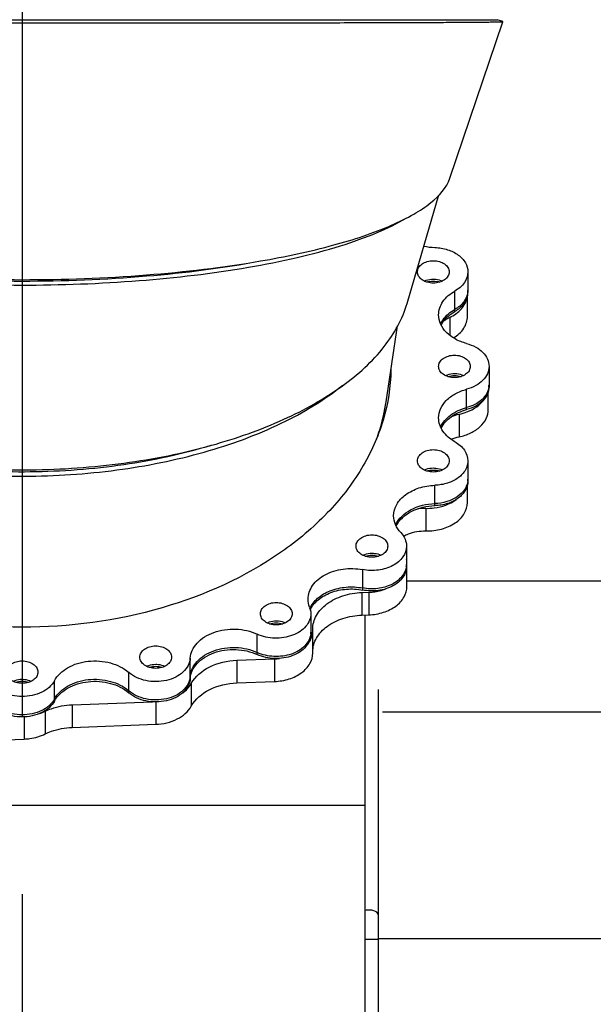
# Model space of a CAD drawing. Header units: millimetres. Extents: x 0 to 1189, y 0 to 841.
# Tile 152 of 158: x 999 to 1015, y 693 to 721. Entities that reach past the tile are written whole.
import ezdxf
from ezdxf.enums import TextEntityAlignment as Align

# ---------------------------------------------------------------- set-up
doc = ezdxf.new("R2010")
doc.units = ezdxf.units.MM
doc.header["$LTSCALE"] = 65.395
doc.linetypes.add('CENTER', pattern=[0.6, 0.375, -0.075, 0.075, -0.075])
doc.layers.get('0').update_dxf_attribs({"linetype": 'CONTINUOUS'})
for name, color, linetype in [('1007_720800_16_SIMPLE1_A_ABL441', 7, 'CONTINUOUS'), ('1907_060000_TLKGS_KGS_V_ABL517', 7, 'CONTINUOUS'), ('1907_725700_07_SIMPLE1_X_ABL599', 7, 'CONTINUOUS'), ('1997_030000_TLKGS_V_ABL456', 7, 'CONTINUOUS'), ('1997_700000_TLKGS_V_ABL727', 7, 'CONTINUOUS'), ('1997_727000_11_SIMPLE1_B_ABL728', 7, 'CONTINUOUS'), ('links_13_VBL404', 7, 'CONTINUOUS')]:
    doc.layers.add(name, color=color, linetype=linetype)
doc.styles.get("Standard").update_dxf_attribs({"font": 'txt', "width": 0.6})
doc.dimstyles.new('DIMSTYLE_3', dxfattribs={"dimtxt": 3.5, "dimasz": 3.5, "dimexe": 1.8, "dimexo": 0, "dimgap": 0.875, "dimtad": 1, "dimdec": 0, "dimlfac": 25, "dimdsep": 46, "dimtxsty": 'STANDARD', "dimblk": '_FILLED', "dimblk1": '_FILLED', "dimblk2": '_FILLED', "dimcen": 0.09, "dimadec": 0, "dimazin": 0, "dimtp": 1.2, "dimtm": 1.2, "dimtfac": 1, "dimtdec": 0, "dimtofl": 0, "dimtmove": 0, "dimatfit": 3, "dimldrblk": '_FILLED', "dimfxl": 1, "dimtolj": 1, "dimarcsym": 0})
doc.dimstyles.new('DIMSTYLE_4', dxfattribs={"dimtxt": 3.5, "dimasz": 3.5, "dimexe": 1.8, "dimexo": 0, "dimgap": 0.875, "dimtad": 1, "dimlfac": 25, "dimdsep": 46, "dimtxsty": 'STANDARD', "dimblk": '_FILLED', "dimblk1": '_FILLED', "dimblk2": '_FILLED', "dimcen": 0.09, "dimadec": 0, "dimazin": 0, "dimtp": 0.5, "dimtm": 0.5, "dimtfac": 1, "dimtofl": 0, "dimtmove": 0, "dimatfit": 3, "dimldrblk": '_FILLED', "dimfxl": 1, "dimtolj": 1, "dimarcsym": 0})

# ---------------------------------------------------------------- blocks, each defined once
blk = doc.blocks.new('_FILLED')
at = {"color": 0, "linetype": 'BYBLOCK'}
blk.add_solid([(0, 0), (-1, 0.1671), (-1, -0.1671)], dxfattribs=at)
blk = doc.blocks.new('*D3')
at = {"color": 2, "linetype": 'CONTINUOUS'}
for p, q in [((988.63, 701.552), (988.63, 752.807)), ((999.11, 723.695), (999.11, 752.807)), ((988.63, 751.007), (981.63, 751.007)), ((981.63, 751.007), (993.87, 751.007)), ((1006.11, 751.007), (993.87, 751.007)), ((999.11, 751.007), (1006.11, 751.007))]:
    blk.add_line(p, q, dxfattribs=at)
at = {"color": 2, "linetype": 'CONTINUOUS', "xscale": 3.5, "yscale": 3.5, "zscale": 3.5}
blk.add_blockref('_FILLED', (988.63, 751.007), dxfattribs=at)
at = {"color": 2, "linetype": 'CONTINUOUS', "xscale": 3.5, "yscale": 3.5, "zscale": 3.5, "rotation": 180}
blk.add_blockref('_FILLED', (999.11, 751.007), dxfattribs=at)
at = {"color": 2, "linetype": 'CONTINUOUS', "width": 0.690476}
blk.add_text('262', height=3.5, dxfattribs=at).set_placement((993.87, 751.882), align=Align.CENTER)
blk = doc.blocks.new('*D5')
at = {"color": 2, "linetype": 'CONTINUOUS'}
for p, q in [((988.63, 708.001), (988.63, 759.807)), ((1047.978, 736.784), (1047.978, 759.807)), ((988.63, 758.007), (1018.304, 758.007)), ((1047.978, 758.007), (1018.304, 758.007))]:
    blk.add_line(p, q, dxfattribs=at)
at = {"color": 2, "linetype": 'CONTINUOUS', "xscale": 3.5, "yscale": 3.5, "zscale": 3.5, "rotation": 180}
blk.add_blockref('_FILLED', (988.63, 758.007), dxfattribs=at)
at = {"color": 2, "linetype": 'CONTINUOUS', "xscale": 3.5, "yscale": 3.5, "zscale": 3.5}
blk.add_blockref('_FILLED', (1047.978, 758.007), dxfattribs=at)
at = {"color": 2, "linetype": 'CONTINUOUS', "width": 0.636905}
blk.add_text('1484', height=3.5, dxfattribs=at).set_placement((1018.304, 758.882), align=Align.CENTER)
blk = doc.blocks.new('1007_720800_16_SIMPLE1_T4_A_PBL442', base_point=(999.11, 716.915))
at = {"layer": '1007_720800_16_SIMPLE1_T4_A_PBL442', "color": 7, "linetype": 'CONTINUOUS'}
for p, q in [((985.92, 720.522), (1012.3, 720.522)), ((1010.985, 716.126), (1012.452, 720.47)), ((1012.451, 720.471), (1012.3, 720.522)), ((1012.452, 720.47), (1012.451, 720.471))]:
    blk.add_line(p, q, dxfattribs=at)
for points, knots in [([(985.768, 720.47), (985.769, 720.469), (985.777, 720.47), (985.789, 720.468), (985.811, 720.468), (985.856, 720.466), (985.935, 720.464), (986.053, 720.463), (986.203, 720.461), (986.386, 720.459), (986.601, 720.457), (986.948, 720.455), (987.455, 720.452), (988.145, 720.449), (988.94, 720.446), (989.829, 720.444), (990.803, 720.442), (992.242, 720.439), (994.173, 720.437), (996.599, 720.435), (999.111, 720.434), (1001.622, 720.435), (1004.049, 720.437), (1005.98, 720.439), (1007.418, 720.442), (1008.392, 720.444), (1009.281, 720.446), (1010.076, 720.449), (1010.766, 720.452), (1011.273, 720.455), (1011.62, 720.457), (1011.834, 720.459), (1012.017, 720.461), (1012.168, 720.463), (1012.273, 720.464), (1012.341, 720.466), (1012.38, 720.466), (1012.409, 720.468), (1012.432, 720.468), (1012.443, 720.47), (1012.451, 720.469), (1012.452, 720.47)], [0, 0, 0, 0, 0.000185, 0.000684, 0.001496, 0.002623, 0.005815, 0.010247, 0.015906, 0.022771, 0.03082, 0.040026, 0.061786, 0.087773, 0.117669, 0.151123, 0.187762, 0.227194, 0.312842, 0.404849, 0.50002, 0.595189, 0.687195, 0.772839, 0.81227, 0.848906, 0.882357, 0.91225, 0.938234, 0.95999, 0.969194, 0.977241, 0.984105, 0.989761, 0.994192, 0.995942, 0.997381, 0.998507, 0.999318, 0.999816, 1, 1, 1, 1]), ([(1005.726, 713.828), (1006.411, 713.946), (1007.645, 714.207), (1009.066, 714.665), (1009.956, 715.1), (1010.544, 715.483), (1010.894, 715.855), (1010.985, 716.126)], [0, 0, 0, 0, 0.35322, 0.640701, 0.757062, 0.854817, 1, 1, 1, 1]), ([(992.495, 713.828), (993.541, 713.647), (995.743, 713.391), (999.111, 713.267), (1002.478, 713.391), (1004.681, 713.648), (1005.726, 713.828)], [0, 0, 0, 0, 0.239617, 0.500006, 0.760393, 1, 1, 1, 1])]:
    blk.add_open_spline(points, degree=3, knots=knots, dxfattribs=at)
blk = doc.blocks.new('1007_720800_16_SIMPLE1_T1_A_PBL682', base_point=(999.11, 707.736))
at = {"layer": '1007_720800_16_SIMPLE1_T1_A_PBL682', "color": 7, "linetype": 'CONTINUOUS'}
for p, q in [((1011.483, 713.525), (1011.483, 713.016)), ((1012.07, 710.903), (1012.07, 710.394)), ((1011.483, 708.281), (1011.483, 707.772)), ((1009.778, 705.915), (1009.778, 705.406)), ((1007.124, 704.038), (1007.124, 703.529))]:
    blk.add_line(p, q, dxfattribs=at)
at = {"layer": '1007_720800_16_SIMPLE1_T1_A_PBL682', "color": 9, "linetype": 'CONTINUOUS'}
for p, q in [((1011.122, 712.486), (1011.122, 712.995)), ((1011.449, 709.759), (1011.449, 710.268)), ((1010.567, 707.094), (1010.567, 707.603)), ((1008.564, 704.752), (1008.564, 705.261)), ((1005.636, 702.962), (1005.636, 703.471)), ((1003.777, 702.292), (1003.777, 702.802)), ((1002.069, 701.9), (1002.069, 702.409)), ((1000.009, 701.669), (1000.009, 702.178))]:
    blk.add_line(p, q, dxfattribs=at)
at = {"layer": '1007_720800_16_SIMPLE1_T1_A_PBL682', "color": 7, "linetype": 'CONTINUOUS'}
for centre, radius, start, end in [((1010.62, 715.857), 1.654, 257.4281, 268.1768), ((1011.001, 713.016), 0.482, 353.3557, 359.9917), ((1004.217, 710.393), 5.133, 2.8488, 3.9563), ((1011.588, 710.394), 0.482, 353.3275, 359.9914), ((1011.001, 707.772), 0.482, 353.303, 359.9915), ((1009.296, 705.406), 0.482, 353.2853, 359.9914), ((1006.639, 703.529), 0.484, 353.3529, 353.7011), ((1006.642, 703.529), 0.482, 353.6989, 359.9928)]:
    blk.add_arc(centre, radius, start, end, dxfattribs=at)
for points, knots in [([(1010.567, 714.203), (1010.687, 714.199), (1010.917, 714.161), (1011.217, 714.017), (1011.428, 713.799), (1011.483, 713.612), (1011.483, 713.525)], [0, 0, 0, 0, 0.288175, 0.554751, 0.789693, 1, 1, 1, 1]), ([(1010.083, 713.525), (1010.083, 713.566), (1010.11, 713.655), (1010.212, 713.756), (1010.356, 713.821), (1010.466, 713.836), (1010.523, 713.836)], [0, 0, 0, 0, 0.209467, 0.444656, 0.71203, 1, 1, 1, 1]), ([(1010.523, 713.836), (1010.58, 713.836), (1010.69, 713.821), (1010.834, 713.756), (1010.936, 713.655), (1010.963, 713.566), (1010.963, 713.525)], [0, 0, 0, 0, 0.28797, 0.555344, 0.790533, 1, 1, 1, 1]), ([(1010.523, 713.214), (1010.466, 713.214), (1010.356, 713.229), (1010.212, 713.294), (1010.11, 713.395), (1010.083, 713.484), (1010.083, 713.525)], [0, 0, 0, 0, 0.28797, 0.555344, 0.790533, 1, 1, 1, 1]), ([(1010.271, 713.271), (1010.289, 713.28), (1010.37, 713.313), (1010.457, 713.327), (1010.523, 713.327)], [0, 0, 0, 0, 0.241014, 1, 1, 1, 1]), ([(1010.963, 713.525), (1010.963, 713.484), (1010.936, 713.395), (1010.834, 713.294), (1010.69, 713.229), (1010.58, 713.214), (1010.523, 713.214)], [0, 0, 0, 0, 0.209467, 0.444656, 0.71203, 1, 1, 1, 1]), ([(1010.523, 713.327), (1010.545, 713.327), (1010.632, 713.322), (1010.717, 713.299), (1010.775, 713.271)], [0, 0, 0, 0, 0.257997, 1, 1, 1, 1]), ([(1011.483, 713.525), (1011.483, 713.422), (1011.404, 713.198), (1011.226, 713.053), (1011.122, 712.995)], [0, 0, 0, 0, 0.465119, 1, 1, 1, 1]), ([(1010.672, 712.332), (1010.672, 712.461), (1010.77, 712.741), (1010.994, 712.922), (1011.122, 712.995)], [0, 0, 0, 0, 0.465119, 1, 1, 1, 1]), ([(1011.48, 712.96), (1011.469, 712.866), (1011.381, 712.67), (1011.217, 712.539), (1011.122, 712.486)], [0, 0, 0, 0, 0.466842, 1, 1, 1, 1]), ([(1010.728, 712.079), (1010.746, 712.119), (1010.841, 712.286), (1010.995, 712.414), (1011.122, 712.486)], [0, 0, 0, 0, 0.232944, 1, 1, 1, 1]), ([(1011.449, 711.538), (1011.339, 711.567), (1011.135, 711.646), (1010.881, 711.831), (1010.713, 712.065), (1010.672, 712.246), (1010.672, 712.332)], [0, 0, 0, 0, 0.285761, 0.547001, 0.782182, 1, 1, 1, 1]), ([(1011.449, 711.538), (1011.536, 711.515), (1011.7, 711.452), (1011.903, 711.304), (1012.038, 711.117), (1012.07, 710.972), (1012.07, 710.903)], [0, 0, 0, 0, 0.285761, 0.547001, 0.782182, 1, 1, 1, 1]), ([(1010.67, 710.903), (1010.67, 710.944), (1010.697, 711.033), (1010.8, 711.134), (1010.944, 711.199), (1011.054, 711.214), (1011.11, 711.214)], [0, 0, 0, 0, 0.209467, 0.444656, 0.71203, 1, 1, 1, 1]), ([(1011.11, 711.214), (1011.167, 711.214), (1011.277, 711.199), (1011.421, 711.134), (1011.523, 711.033), (1011.55, 710.944), (1011.55, 710.903)], [0, 0, 0, 0, 0.28797, 0.555344, 0.790533, 1, 1, 1, 1]), ([(1011.11, 710.592), (1011.054, 710.592), (1010.944, 710.607), (1010.8, 710.672), (1010.697, 710.773), (1010.67, 710.862), (1010.67, 710.903)], [0, 0, 0, 0, 0.28797, 0.555344, 0.790533, 1, 1, 1, 1]), ([(1011.55, 710.903), (1011.55, 710.862), (1011.523, 710.773), (1011.421, 710.672), (1011.277, 710.607), (1011.167, 710.592), (1011.11, 710.592)], [0, 0, 0, 0, 0.209467, 0.444656, 0.71203, 1, 1, 1, 1]), ([(1012.07, 710.903), (1012.07, 710.834), (1012.038, 710.689), (1011.903, 710.502), (1011.7, 710.354), (1011.536, 710.291), (1011.449, 710.268)], [0, 0, 0, 0, 0.217818, 0.452999, 0.714239, 1, 1, 1, 1]), ([(999.11, 703.662), (997.801, 703.662), (995.263, 704.001), (992.395, 705.285), (990.626, 706.767), (989.65, 708.012), (989.032, 709.376), (988.879, 710.341), (988.871, 710.813)], [0, 0, 0, 0, 0.286696, 0.553186, 0.675239, 0.789234, 0.896572, 1, 1, 1, 1]), ([(1009.349, 710.813), (1009.341, 710.341), (1009.188, 709.376), (1008.57, 708.012), (1007.595, 706.767), (1005.825, 705.285), (1002.958, 704.001), (1000.419, 703.662), (999.11, 703.662)], [0, 0, 0, 0, 0.103428, 0.210766, 0.324761, 0.446814, 0.713304, 1, 1, 1, 1]), ([(1010.858, 710.649), (1010.877, 710.658), (1010.957, 710.691), (1011.045, 710.705), (1011.11, 710.705)], [0, 0, 0, 0, 0.241014, 1, 1, 1, 1]), ([(1011.11, 710.705), (1011.133, 710.705), (1011.219, 710.7), (1011.305, 710.677), (1011.362, 710.649)], [0, 0, 0, 0, 0.257997, 1, 1, 1, 1]), ([(1012.067, 710.338), (1012.059, 710.273), (1012.015, 710.141), (1011.825, 709.906), (1011.605, 709.8), (1011.449, 709.759)], [0, 0, 0, 0, 0.219234, 0.457047, 1, 1, 1, 1]), ([(1010.672, 709.474), (1010.672, 709.56), (1010.713, 709.741), (1010.881, 709.975), (1011.135, 710.16), (1011.339, 710.239), (1011.449, 710.268)], [0, 0, 0, 0, 0.217818, 0.452999, 0.714239, 1, 1, 1, 1]), ([(1010.727, 709.22), (1010.785, 709.35), (1011.001, 709.59), (1011.289, 709.716), (1011.449, 709.759)], [0, 0, 0, 0, 0.462806, 1, 1, 1, 1]), ([(1011.122, 708.811), (1010.994, 708.884), (1010.77, 709.065), (1010.672, 709.345), (1010.672, 709.474)], [0, 0, 0, 0, 0.534881, 1, 1, 1, 1]), ([(1011.122, 708.811), (1011.226, 708.753), (1011.404, 708.608), (1011.483, 708.384), (1011.483, 708.281)], [0, 0, 0, 0, 0.534881, 1, 1, 1, 1]), ([(1010.083, 708.281), (1010.083, 708.322), (1010.11, 708.411), (1010.212, 708.512), (1010.356, 708.577), (1010.466, 708.592), (1010.523, 708.592)], [0, 0, 0, 0, 0.209467, 0.444656, 0.71203, 1, 1, 1, 1]), ([(1010.523, 708.592), (1010.58, 708.592), (1010.69, 708.577), (1010.834, 708.512), (1010.936, 708.411), (1010.963, 708.322), (1010.963, 708.281)], [0, 0, 0, 0, 0.28797, 0.555344, 0.790533, 1, 1, 1, 1]), ([(1010.523, 707.97), (1010.466, 707.97), (1010.356, 707.985), (1010.212, 708.05), (1010.11, 708.151), (1010.083, 708.24), (1010.083, 708.281)], [0, 0, 0, 0, 0.28797, 0.555344, 0.790533, 1, 1, 1, 1]), ([(1010.963, 708.281), (1010.963, 708.24), (1010.936, 708.151), (1010.834, 708.05), (1010.69, 707.985), (1010.58, 707.97), (1010.523, 707.97)], [0, 0, 0, 0, 0.209467, 0.444656, 0.71203, 1, 1, 1, 1]), ([(1011.483, 708.281), (1011.483, 708.194), (1011.428, 708.007), (1011.217, 707.789), (1010.917, 707.644), (1010.687, 707.607), (1010.567, 707.603)], [0, 0, 0, 0, 0.210307, 0.445249, 0.711825, 1, 1, 1, 1]), ([(1010.271, 708.027), (1010.289, 708.036), (1010.37, 708.069), (1010.457, 708.083), (1010.523, 708.083)], [0, 0, 0, 0, 0.241014, 1, 1, 1, 1]), ([(1010.523, 708.083), (1010.545, 708.083), (1010.632, 708.078), (1010.717, 708.055), (1010.775, 708.027)], [0, 0, 0, 0, 0.257997, 1, 1, 1, 1]), ([(1009.423, 706.755), (1009.423, 706.864), (1009.491, 707.098), (1009.755, 707.37), (1010.13, 707.551), (1010.418, 707.598), (1010.567, 707.603)], [0, 0, 0, 0, 0.210307, 0.445249, 0.711825, 1, 1, 1, 1]), ([(1011.48, 707.716), (1011.47, 707.632), (1011.4, 707.46), (1011.188, 707.263), (1010.899, 707.132), (1010.68, 707.097), (1010.567, 707.094)], [0, 0, 0, 0, 0.211351, 0.448213, 0.714391, 1, 1, 1, 1]), ([(1009.478, 706.501), (1009.558, 706.679), (1009.903, 706.99), (1010.334, 707.086), (1010.567, 707.094)], [0, 0, 0, 0, 0.456544, 1, 1, 1, 1]), ([(1009.62, 706.289), (1009.56, 706.354), (1009.46, 706.499), (1009.423, 706.672), (1009.423, 706.755)], [0, 0, 0, 0, 0.517952, 1, 1, 1, 1]), ([(1008.378, 705.915), (1008.378, 705.957), (1008.405, 706.045), (1008.508, 706.147), (1008.652, 706.212), (1008.762, 706.227), (1008.818, 706.227)], [0, 0, 0, 0, 0.209467, 0.444656, 0.71203, 1, 1, 1, 1]), ([(1008.818, 706.227), (1008.875, 706.227), (1008.985, 706.212), (1009.129, 706.147), (1009.232, 706.045), (1009.258, 705.957), (1009.258, 705.915)], [0, 0, 0, 0, 0.28797, 0.555344, 0.790533, 1, 1, 1, 1]), ([(1009.62, 706.289), (1009.669, 706.236), (1009.749, 706.12), (1009.778, 705.982), (1009.778, 705.915)], [0, 0, 0, 0, 0.517952, 1, 1, 1, 1]), ([(1008.818, 705.604), (1008.762, 705.604), (1008.652, 705.619), (1008.508, 705.684), (1008.405, 705.786), (1008.378, 705.874), (1008.378, 705.915)], [0, 0, 0, 0, 0.28797, 0.555344, 0.790533, 1, 1, 1, 1]), ([(1009.778, 705.915), (1009.778, 705.81), (1009.695, 705.579), (1009.395, 705.345), (1008.998, 705.225), (1008.707, 705.233), (1008.564, 705.261)], [0, 0, 0, 0, 0.206021, 0.444098, 0.716024, 1, 1, 1, 1]), ([(1009.258, 705.915), (1009.258, 705.874), (1009.232, 705.786), (1009.129, 705.684), (1008.985, 705.619), (1008.875, 705.604), (1008.818, 705.604)], [0, 0, 0, 0, 0.209467, 0.444656, 0.71203, 1, 1, 1, 1]), ([(1008.566, 705.661), (1008.585, 705.671), (1008.665, 705.704), (1008.753, 705.717), (1008.818, 705.717)], [0, 0, 0, 0, 0.241014, 1, 1, 1, 1]), ([(1008.818, 705.717), (1008.841, 705.717), (1008.927, 705.713), (1009.013, 705.69), (1009.07, 705.661)], [0, 0, 0, 0, 0.257997, 1, 1, 1, 1]), ([(1007.047, 704.443), (1007.047, 704.575), (1007.151, 704.863), (1007.525, 705.156), (1008.021, 705.305), (1008.385, 705.296), (1008.564, 705.261)], [0, 0, 0, 0, 0.206021, 0.444098, 0.716024, 1, 1, 1, 1]), ([(1009.775, 705.35), (1009.763, 705.248), (1009.661, 705.035), (1009.363, 704.823), (1008.979, 704.716), (1008.701, 704.725), (1008.564, 704.752)], [0, 0, 0, 0, 0.207626, 0.447736, 0.718759, 1, 1, 1, 1]), ([(1007.097, 704.176), (1007.143, 704.287), (1007.309, 704.497), (1007.67, 704.7), (1008.105, 704.797), (1008.413, 704.781), (1008.564, 704.752)], [0, 0, 0, 0, 0.21396, 0.458213, 0.726009, 1, 1, 1, 1]), ([(1005.724, 704.038), (1005.724, 704.079), (1005.75, 704.168), (1005.853, 704.269), (1005.997, 704.334), (1006.107, 704.349), (1006.164, 704.349)], [0, 0, 0, 0, 0.209467, 0.444656, 0.71203, 1, 1, 1, 1]), ([(1006.164, 704.349), (1006.22, 704.349), (1006.33, 704.334), (1006.474, 704.269), (1006.577, 704.168), (1006.604, 704.079), (1006.604, 704.038)], [0, 0, 0, 0, 0.28797, 0.555344, 0.790533, 1, 1, 1, 1]), ([(1007.124, 704.038), (1007.124, 703.977), (1007.098, 703.849), (1006.992, 703.679), (1006.827, 703.536), (1006.541, 703.393), (1006.123, 703.329), (1005.786, 703.401), (1005.636, 703.471)], [0, 0, 0, 0, 0.100384, 0.207277, 0.324507, 0.45246, 0.727825, 1, 1, 1, 1]), ([(1006.164, 703.727), (1006.107, 703.727), (1005.997, 703.742), (1005.853, 703.807), (1005.75, 703.908), (1005.724, 703.997), (1005.724, 704.038)], [0, 0, 0, 0, 0.28797, 0.555344, 0.790533, 1, 1, 1, 1]), ([(1006.604, 704.038), (1006.604, 703.997), (1006.577, 703.908), (1006.474, 703.807), (1006.33, 703.742), (1006.22, 703.727), (1006.164, 703.727)], [0, 0, 0, 0, 0.209467, 0.444656, 0.71203, 1, 1, 1, 1]), ([(1005.912, 703.784), (1005.93, 703.793), (1006.01, 703.827), (1006.098, 703.84), (1006.164, 703.84)], [0, 0, 0, 0, 0.241014, 1, 1, 1, 1]), ([(1006.164, 703.84), (1006.186, 703.84), (1006.272, 703.836), (1006.358, 703.812), (1006.416, 703.784)], [0, 0, 0, 0, 0.257997, 1, 1, 1, 1]), ([(1003.777, 702.802), (1003.782, 702.877), (1003.823, 703.032), (1003.964, 703.236), (1004.173, 703.406), (1004.528, 703.575), (1005.041, 703.647), (1005.452, 703.557), (1005.636, 703.471)], [0, 0, 0, 0, 0.100568, 0.208248, 0.326235, 0.454533, 0.729232, 1, 1, 1, 1]), ([(1007.12, 703.473), (1007.106, 703.352), (1006.965, 703.099), (1006.576, 702.885), (1006.104, 702.823), (1005.781, 702.895), (1005.636, 702.962)], [0, 0, 0, 0, 0.207256, 0.453775, 0.729136, 1, 1, 1, 1]), ([(1002.378, 702.833), (1002.378, 702.874), (1002.405, 702.963), (1002.508, 703.064), (1002.652, 703.129), (1002.762, 703.144), (1002.818, 703.144)], [0, 0, 0, 0, 0.209467, 0.444656, 0.71203, 1, 1, 1, 1]), ([(1002.818, 703.144), (1002.875, 703.144), (1002.985, 703.129), (1003.129, 703.064), (1003.232, 702.963), (1003.258, 702.874), (1003.258, 702.833)], [0, 0, 0, 0, 0.28797, 0.555344, 0.790533, 1, 1, 1, 1]), ([(1003.777, 702.292), (1003.782, 702.368), (1003.823, 702.523), (1003.964, 702.727), (1004.173, 702.897), (1004.528, 703.066), (1005.041, 703.138), (1005.452, 703.048), (1005.636, 702.962)], [0, 0, 0, 0, 0.100568, 0.208248, 0.326235, 0.454533, 0.729232, 1, 1, 1, 1]), ([(998.67, 702.418), (998.67, 702.459), (998.697, 702.547), (998.8, 702.649), (998.944, 702.714), (999.054, 702.729), (999.11, 702.729)], [0, 0, 0, 0, 0.209467, 0.444656, 0.71203, 1, 1, 1, 1]), ([(999.11, 702.729), (999.167, 702.729), (999.277, 702.714), (999.421, 702.649), (999.523, 702.547), (999.55, 702.459), (999.55, 702.418)], [0, 0, 0, 0, 0.28797, 0.555344, 0.790533, 1, 1, 1, 1]), ([(1000.009, 702.178), (1000.089, 702.329), (1000.381, 702.591), (1000.848, 702.725), (1001.258, 702.733), (1001.651, 702.667), (1001.927, 702.534), (1002.069, 702.409)], [0, 0, 0, 0, 0.222143, 0.481879, 0.61868, 0.75359, 1, 1, 1, 1]), ([(1003.777, 702.802), (1003.773, 702.732), (1003.73, 702.588), (1003.584, 702.406), (1003.372, 702.266), (1003.023, 702.145), (1002.553, 702.14), (1002.2, 702.293), (1002.069, 702.409)], [0, 0, 0, 0, 0.101248, 0.211434, 0.333817, 0.46706, 0.744854, 1, 1, 1, 1]), ([(1002.818, 702.522), (1002.762, 702.522), (1002.652, 702.537), (1002.508, 702.602), (1002.405, 702.703), (1002.378, 702.792), (1002.378, 702.833)], [0, 0, 0, 0, 0.28797, 0.555344, 0.790533, 1, 1, 1, 1]), ([(1002.566, 702.579), (1002.585, 702.588), (1002.665, 702.621), (1002.753, 702.635), (1002.818, 702.635)], [0, 0, 0, 0, 0.241014, 1, 1, 1, 1]), ([(1003.258, 702.833), (1003.258, 702.792), (1003.232, 702.703), (1003.129, 702.602), (1002.985, 702.537), (1002.875, 702.522), (1002.818, 702.522)], [0, 0, 0, 0, 0.209467, 0.444656, 0.71203, 1, 1, 1, 1]), ([(1002.818, 702.635), (1002.841, 702.635), (1002.927, 702.63), (1003.013, 702.607), (1003.07, 702.579)], [0, 0, 0, 0, 0.257997, 1, 1, 1, 1]), ([(999.11, 702.106), (999.054, 702.106), (998.944, 702.121), (998.8, 702.186), (998.697, 702.288), (998.67, 702.376), (998.67, 702.418)], [0, 0, 0, 0, 0.28797, 0.555344, 0.790533, 1, 1, 1, 1]), ([(999.55, 702.418), (999.55, 702.376), (999.523, 702.288), (999.421, 702.186), (999.277, 702.121), (999.167, 702.106), (999.11, 702.106)], [0, 0, 0, 0, 0.209467, 0.444656, 0.71203, 1, 1, 1, 1]), ([(1000.009, 702.178), (999.934, 702.039), (999.645, 701.805), (999.11, 701.703), (998.575, 701.805), (998.286, 702.039), (998.212, 702.178)], [0, 0, 0, 0, 0.229638, 0.5, 0.770362, 1, 1, 1, 1]), ([(998.858, 702.164), (998.877, 702.173), (998.957, 702.206), (999.045, 702.22), (999.11, 702.22)], [0, 0, 0, 0, 0.241014, 1, 1, 1, 1]), ([(999.11, 702.22), (999.133, 702.22), (999.219, 702.215), (999.305, 702.192), (999.362, 702.164)], [0, 0, 0, 0, 0.257997, 1, 1, 1, 1]), ([(1000.009, 701.669), (1000.089, 701.82), (1000.381, 702.082), (1000.848, 702.216), (1001.258, 702.223), (1001.651, 702.157), (1001.927, 702.025), (1002.069, 701.9)], [0, 0, 0, 0, 0.222143, 0.481879, 0.61868, 0.75359, 1, 1, 1, 1]), ([(1003.777, 702.292), (1003.773, 702.223), (1003.73, 702.079), (1003.584, 701.897), (1003.372, 701.757), (1003.023, 701.636), (1002.553, 701.631), (1002.2, 701.784), (1002.069, 701.9)], [0, 0, 0, 0, 0.101248, 0.211434, 0.333817, 0.46706, 0.744854, 1, 1, 1, 1]), ([(1000.009, 701.669), (999.934, 701.529), (999.645, 701.296), (999.11, 701.194), (998.575, 701.296), (998.286, 701.529), (998.212, 701.669)], [0, 0, 0, 0, 0.229638, 0.5, 0.770362, 1, 1, 1, 1])]:
    blk.add_open_spline(points, degree=3, knots=knots, dxfattribs=at)
for points in [[(1007.089, 704.218), (1007.062, 704.289), (1007.047, 704.366), (1007.047, 704.443)], [(1007.089, 704.218), (1007.111, 704.161), (1007.124, 704.099), (1007.124, 704.038)]]:
    blk.add_open_spline(points, degree=3, dxfattribs=at)
blk = doc.blocks.new('1007_720800_16_SIMPLE1_T7_A_PBL683', base_point=(999.11, 707.25))
at = {"layer": '1007_720800_16_SIMPLE1_T7_A_PBL683', "color": 7, "linetype": 'CONTINUOUS'}
for p, q in [((1011.483, 713.016), (1011.483, 712.959)), ((1012.07, 710.394), (1012.07, 710.337)), ((1011.483, 707.772), (1011.483, 707.715)), ((1009.778, 705.406), (1009.778, 705.35)), ((1007.124, 703.529), (1007.124, 703.472))]:
    blk.add_line(p, q, dxfattribs=at)
at = {"layer": '1007_720800_16_SIMPLE1_T7_A_PBL683', "color": 9, "linetype": 'CONTINUOUS'}
for p, q in [((1011.122, 712.429), (1011.122, 712.486)), ((1011.449, 709.702), (1011.449, 709.759)), ((1010.567, 707.037), (1010.567, 707.094)), ((1008.564, 704.695), (1008.564, 704.752)), ((1005.636, 702.905), (1005.636, 702.962)), ((1003.777, 702.236), (1003.777, 702.292)), ((1002.069, 701.843), (1002.069, 701.9)), ((1000.009, 701.613), (1000.009, 701.669))]:
    blk.add_line(p, q, dxfattribs=at)
at = {"layer": '1007_720800_16_SIMPLE1_T7_A_PBL683', "color": 7, "linetype": 'CONTINUOUS'}
for centre, radius, start, end in [((1010.996, 712.96), 0.487, 349.8006, 355.1383), ((1011.001, 713.016), 0.482, 353.3557, 359.9917), ((1011.002, 712.959), 0.481, 355.1464, 359.9971), ((1004.214, 710.337), 5.136, 3.165, 4.2893), ((1004.217, 710.393), 5.133, 2.8488, 3.9563), ((1011.588, 710.394), 0.482, 353.3275, 359.9914), ((1011.001, 707.772), 0.482, 353.303, 359.9915), ((1009.296, 705.406), 0.482, 353.2853, 359.9914), ((1006.639, 703.529), 0.484, 353.3529, 353.7011), ((1006.642, 703.529), 0.482, 353.6989, 359.9928)]:
    blk.add_arc(centre, radius, start, end, dxfattribs=at)
for points, knots in [([(1010.271, 713.271), (1010.289, 713.28), (1010.37, 713.313), (1010.457, 713.327), (1010.523, 713.327)], [0, 0, 0, 0, 0.241014, 1, 1, 1, 1]), ([(1010.523, 713.327), (1010.545, 713.327), (1010.632, 713.322), (1010.717, 713.299), (1010.775, 713.271)], [0, 0, 0, 0, 0.257997, 1, 1, 1, 1]), ([(1011.48, 712.96), (1011.469, 712.866), (1011.381, 712.67), (1011.217, 712.539), (1011.122, 712.486)], [0, 0, 0, 0, 0.466842, 1, 1, 1, 1]), ([(1011.475, 712.874), (1011.459, 712.784), (1011.369, 712.603), (1011.212, 712.48), (1011.122, 712.429)], [0, 0, 0, 0, 0.46804, 1, 1, 1, 1]), ([(1010.728, 712.079), (1010.746, 712.119), (1010.841, 712.286), (1010.995, 712.414), (1011.122, 712.486)], [0, 0, 0, 0, 0.232944, 1, 1, 1, 1]), ([(1010.741, 712.05), (1010.76, 712.088), (1010.855, 712.242), (1011.002, 712.361), (1011.122, 712.429)], [0, 0, 0, 0, 0.233661, 1, 1, 1, 1]), ([(1010.858, 710.649), (1010.877, 710.658), (1010.957, 710.691), (1011.045, 710.705), (1011.11, 710.705)], [0, 0, 0, 0, 0.241014, 1, 1, 1, 1]), ([(1011.11, 710.705), (1011.133, 710.705), (1011.219, 710.7), (1011.305, 710.677), (1011.362, 710.649)], [0, 0, 0, 0, 0.257997, 1, 1, 1, 1]), ([(1012.067, 710.338), (1012.059, 710.273), (1012.015, 710.141), (1011.825, 709.906), (1011.605, 709.8), (1011.449, 709.759)], [0, 0, 0, 0, 0.219234, 0.457047, 1, 1, 1, 1]), ([(1012.07, 710.337), (1012.07, 710.268), (1012.038, 710.123), (1011.903, 709.936), (1011.7, 709.788), (1011.536, 709.725), (1011.449, 709.702)], [0, 0, 0, 0, 0.217818, 0.452999, 0.714239, 1, 1, 1, 1]), ([(1010.727, 709.22), (1010.785, 709.35), (1011.001, 709.59), (1011.289, 709.716), (1011.449, 709.759)], [0, 0, 0, 0, 0.462806, 1, 1, 1, 1]), ([(1010.741, 709.192), (1010.803, 709.315), (1011.016, 709.541), (1011.295, 709.661), (1011.449, 709.702)], [0, 0, 0, 0, 0.464536, 1, 1, 1, 1]), ([(1010.271, 708.027), (1010.289, 708.036), (1010.37, 708.069), (1010.457, 708.083), (1010.523, 708.083)], [0, 0, 0, 0, 0.241014, 1, 1, 1, 1]), ([(1010.523, 708.083), (1010.545, 708.083), (1010.632, 708.078), (1010.717, 708.055), (1010.775, 708.027)], [0, 0, 0, 0, 0.257997, 1, 1, 1, 1]), ([(1011.48, 707.716), (1011.47, 707.632), (1011.4, 707.46), (1011.188, 707.263), (1010.899, 707.132), (1010.68, 707.097), (1010.567, 707.094)], [0, 0, 0, 0, 0.211351, 0.448213, 0.714391, 1, 1, 1, 1]), ([(1011.483, 707.715), (1011.483, 707.628), (1011.428, 707.441), (1011.217, 707.223), (1010.917, 707.079), (1010.687, 707.041), (1010.567, 707.037)], [0, 0, 0, 0, 0.210307, 0.445249, 0.711825, 1, 1, 1, 1]), ([(1009.478, 706.501), (1009.558, 706.679), (1009.903, 706.99), (1010.334, 707.086), (1010.567, 707.094)], [0, 0, 0, 0, 0.456544, 1, 1, 1, 1]), ([(1009.492, 706.474), (1009.578, 706.645), (1009.92, 706.938), (1010.341, 707.03), (1010.567, 707.037)], [0, 0, 0, 0, 0.45858, 1, 1, 1, 1]), ([(1008.566, 705.661), (1008.585, 705.671), (1008.665, 705.704), (1008.753, 705.717), (1008.818, 705.717)], [0, 0, 0, 0, 0.241014, 1, 1, 1, 1]), ([(1008.818, 705.717), (1008.841, 705.717), (1008.927, 705.713), (1009.013, 705.69), (1009.07, 705.661)], [0, 0, 0, 0, 0.257997, 1, 1, 1, 1]), ([(1009.778, 705.35), (1009.778, 705.244), (1009.695, 705.014), (1009.395, 704.779), (1008.998, 704.66), (1008.707, 704.667), (1008.564, 704.695)], [0, 0, 0, 0, 0.206021, 0.444098, 0.716024, 1, 1, 1, 1]), ([(1009.775, 705.35), (1009.763, 705.248), (1009.661, 705.035), (1009.363, 704.823), (1008.979, 704.716), (1008.701, 704.725), (1008.564, 704.752)], [0, 0, 0, 0, 0.207626, 0.447736, 0.718759, 1, 1, 1, 1]), ([(1007.097, 704.176), (1007.143, 704.287), (1007.309, 704.497), (1007.67, 704.7), (1008.105, 704.797), (1008.413, 704.781), (1008.564, 704.752)], [0, 0, 0, 0, 0.21396, 0.458213, 0.726009, 1, 1, 1, 1]), ([(1007.106, 704.141), (1007.156, 704.249), (1007.324, 704.452), (1007.683, 704.648), (1008.113, 704.74), (1008.416, 704.724), (1008.564, 704.695)], [0, 0, 0, 0, 0.214931, 0.459616, 0.726935, 1, 1, 1, 1]), ([(1005.912, 703.784), (1005.93, 703.793), (1006.01, 703.827), (1006.098, 703.84), (1006.164, 703.84)], [0, 0, 0, 0, 0.241014, 1, 1, 1, 1]), ([(1006.164, 703.84), (1006.186, 703.84), (1006.272, 703.836), (1006.358, 703.812), (1006.416, 703.784)], [0, 0, 0, 0, 0.257997, 1, 1, 1, 1]), ([(1007.12, 703.473), (1007.106, 703.352), (1006.965, 703.099), (1006.576, 702.885), (1006.104, 702.823), (1005.781, 702.895), (1005.636, 702.962)], [0, 0, 0, 0, 0.207256, 0.453775, 0.729136, 1, 1, 1, 1]), ([(1007.124, 703.472), (1007.124, 703.411), (1007.098, 703.284), (1006.992, 703.113), (1006.827, 702.971), (1006.541, 702.827), (1006.123, 702.763), (1005.786, 702.835), (1005.636, 702.905)], [0, 0, 0, 0, 0.100384, 0.207277, 0.324507, 0.45246, 0.727825, 1, 1, 1, 1]), ([(1003.777, 702.292), (1003.782, 702.368), (1003.823, 702.523), (1003.964, 702.727), (1004.173, 702.897), (1004.528, 703.066), (1005.041, 703.138), (1005.452, 703.048), (1005.636, 702.962)], [0, 0, 0, 0, 0.100568, 0.208248, 0.326235, 0.454533, 0.729232, 1, 1, 1, 1]), ([(1003.777, 702.236), (1003.782, 702.311), (1003.823, 702.466), (1003.964, 702.671), (1004.173, 702.84), (1004.528, 703.009), (1005.041, 703.081), (1005.452, 702.991), (1005.636, 702.905)], [0, 0, 0, 0, 0.100568, 0.208248, 0.326235, 0.454533, 0.729232, 1, 1, 1, 1]), ([(1002.566, 702.579), (1002.585, 702.588), (1002.665, 702.621), (1002.753, 702.635), (1002.818, 702.635)], [0, 0, 0, 0, 0.241014, 1, 1, 1, 1]), ([(1002.818, 702.635), (1002.841, 702.635), (1002.927, 702.63), (1003.013, 702.607), (1003.07, 702.579)], [0, 0, 0, 0, 0.257997, 1, 1, 1, 1]), ([(998.858, 702.164), (998.877, 702.173), (998.957, 702.206), (999.045, 702.22), (999.11, 702.22)], [0, 0, 0, 0, 0.241014, 1, 1, 1, 1]), ([(999.11, 702.22), (999.133, 702.22), (999.219, 702.215), (999.305, 702.192), (999.362, 702.164)], [0, 0, 0, 0, 0.257997, 1, 1, 1, 1]), ([(1000.009, 701.669), (1000.089, 701.82), (1000.381, 702.082), (1000.848, 702.216), (1001.258, 702.223), (1001.651, 702.157), (1001.927, 702.025), (1002.069, 701.9)], [0, 0, 0, 0, 0.222143, 0.481879, 0.61868, 0.75359, 1, 1, 1, 1]), ([(1000.009, 701.613), (1000.089, 701.763), (1000.381, 702.025), (1000.848, 702.159), (1001.258, 702.167), (1001.651, 702.101), (1001.927, 701.969), (1002.069, 701.843)], [0, 0, 0, 0, 0.222143, 0.481879, 0.61868, 0.75359, 1, 1, 1, 1]), ([(1003.777, 702.292), (1003.773, 702.223), (1003.73, 702.079), (1003.584, 701.897), (1003.372, 701.757), (1003.023, 701.636), (1002.553, 701.631), (1002.2, 701.784), (1002.069, 701.9)], [0, 0, 0, 0, 0.101248, 0.211434, 0.333817, 0.46706, 0.744854, 1, 1, 1, 1]), ([(1003.777, 702.236), (1003.773, 702.167), (1003.73, 702.023), (1003.584, 701.841), (1003.372, 701.7), (1003.023, 701.58), (1002.553, 701.575), (1002.2, 701.727), (1002.069, 701.843)], [0, 0, 0, 0, 0.101248, 0.211434, 0.333817, 0.46706, 0.744854, 1, 1, 1, 1]), ([(1000.009, 701.669), (999.934, 701.529), (999.645, 701.296), (999.11, 701.194), (998.575, 701.296), (998.286, 701.529), (998.212, 701.669)], [0, 0, 0, 0, 0.229638, 0.5, 0.770362, 1, 1, 1, 1]), ([(1000.009, 701.613), (999.934, 701.473), (999.645, 701.239), (999.11, 701.137), (998.575, 701.239), (998.286, 701.473), (998.212, 701.613)], [0, 0, 0, 0, 0.229638, 0.5, 0.770362, 1, 1, 1, 1])]:
    blk.add_open_spline(points, degree=3, knots=knots, dxfattribs=at)
for points in [[(1010.34, 713.242), (1010.399, 713.261), (1010.461, 713.27), (1010.523, 713.27)], [(1010.523, 713.27), (1010.584, 713.27), (1010.647, 713.261), (1010.705, 713.242)], [(1010.928, 710.62), (1010.986, 710.639), (1011.049, 710.648), (1011.11, 710.648)], [(1011.11, 710.648), (1011.172, 710.648), (1011.234, 710.639), (1011.293, 710.62)], [(1010.34, 707.998), (1010.399, 708.017), (1010.461, 708.026), (1010.523, 708.026)], [(1010.523, 708.026), (1010.584, 708.026), (1010.647, 708.017), (1010.705, 707.998)], [(1008.636, 705.633), (1008.694, 705.652), (1008.757, 705.661), (1008.818, 705.661)], [(1008.818, 705.661), (1008.88, 705.661), (1008.942, 705.652), (1009.001, 705.633)], [(1005.981, 703.756), (1006.04, 703.774), (1006.102, 703.784), (1006.164, 703.784)], [(1006.164, 703.784), (1006.225, 703.784), (1006.288, 703.774), (1006.346, 703.756)], [(1002.636, 702.55), (1002.694, 702.569), (1002.757, 702.578), (1002.818, 702.578)], [(1002.818, 702.578), (1002.88, 702.578), (1002.942, 702.569), (1003.001, 702.55)], [(998.928, 702.135), (998.986, 702.154), (999.049, 702.163), (999.11, 702.163)], [(999.11, 702.163), (999.172, 702.163), (999.234, 702.154), (999.293, 702.135)]]:
    blk.add_open_spline(points, degree=3, dxfattribs=at)
blk = doc.blocks.new('1007_720800_16_SIMPLE1_T3_A_PBL684', base_point=(999.11, 711.846))
at = {"layer": '1007_720800_16_SIMPLE1_T3_A_PBL684', "color": 7, "linetype": 'CONTINUOUS'}
blk.add_line((1009.798, 712.652), (1010.673, 715.661), dxfattribs=at)
for points, knots in [([(988.419, 715.036), (988.679, 714.879), (989.28, 714.587), (990.299, 714.226), (991.492, 713.909), (993.345, 713.54), (995.897, 713.24), (999.094, 713.119), (1002.293, 713.237), (1004.846, 713.535), (1006.703, 713.903), (1007.899, 714.219), (1008.922, 714.58), (1009.526, 714.87), (1009.788, 715.027)], [0, 0, 0, 0, 0.041691, 0.091261, 0.147975, 0.210822, 0.350196, 0.499623, 0.649098, 0.788622, 0.85158, 0.908427, 0.958148, 1, 1, 1, 1]), ([(992.497, 713.829), (993.541, 713.633), (995.743, 713.358), (999.111, 713.226), (1002.478, 713.358), (1004.68, 713.633), (1005.725, 713.829)], [0, 0, 0, 0, 0.239947, 0.500006, 0.760062, 1, 1, 1, 1]), ([(1004.365, 708.712), (1005.051, 708.903), (1006.318, 709.346), (1007.962, 710.256), (1009.174, 711.339), (1009.672, 712.219), (1009.798, 712.652)], [0, 0, 0, 0, 0.306812, 0.576369, 0.805501, 1, 1, 1, 1]), ([(994.267, 708.603), (995.078, 708.4), (996.764, 708.105), (999.34, 707.979), (1001.903, 708.16), (1003.57, 708.491), (1004.365, 708.712)], [0, 0, 0, 0, 0.245879, 0.501962, 0.757037, 1, 1, 1, 1])]:
    blk.add_open_spline(points, degree=3, knots=knots, dxfattribs=at)
blk = doc.blocks.new('1007_720800_16_SIMPLE1_T2_A_PBL726', base_point=(999.11, 709.945))
at = {"layer": '1007_720800_16_SIMPLE1_T2_A_PBL726', "color": 7, "linetype": 'CONTINUOUS'}
blk.add_line((1009.214, 709.922), (1009.529, 712.029), dxfattribs=at)
for points, knots in [([(990.274, 710.332), (990.803, 709.914), (992.059, 709.181), (994.204, 708.422), (996.619, 707.955), (999.168, 707.802), (1001.714, 707.969), (1004.12, 708.45), (1006.249, 709.222), (1007.491, 709.963), (1008.012, 710.384)], [0, 0, 0, 0, 0.108101, 0.230502, 0.363101, 0.500874, 0.638528, 0.770773, 0.892608, 1, 1, 1, 1]), ([(1008.949, 708.884), (1008.98, 708.969), (1009.094, 709.308), (1009.174, 709.658), (1009.214, 709.922)], [0, 0, 0, 0, 0.252637, 1, 1, 1, 1]), ([(994.263, 708.599), (995.071, 708.379), (996.757, 708.062), (999.336, 707.926), (1001.903, 708.119), (1003.569, 708.476), (1004.362, 708.715)], [0, 0, 0, 0, 0.246152, 0.501803, 0.756543, 1, 1, 1, 1])]:
    blk.add_open_spline(points, degree=3, knots=knots, dxfattribs=at)
blk = doc.blocks.new('1007_720800_16_SIMPLE1_A_ABL441', base_point=(999.11, 712.41))
at = {"layer": '1007_720800_16_SIMPLE1_T1_A_PBL682'}
blk.add_blockref('1007_720800_16_SIMPLE1_T1_A_PBL682', (999.11, 707.736), dxfattribs=at)
at = {"layer": '1007_720800_16_SIMPLE1_T2_A_PBL726'}
blk.add_blockref('1007_720800_16_SIMPLE1_T2_A_PBL726', (999.11, 709.945), dxfattribs=at)
at = {"layer": '1007_720800_16_SIMPLE1_T3_A_PBL684'}
blk.add_blockref('1007_720800_16_SIMPLE1_T3_A_PBL684', (999.11, 711.846), dxfattribs=at)
at = {"layer": '1007_720800_16_SIMPLE1_T4_A_PBL442'}
blk.add_blockref('1007_720800_16_SIMPLE1_T4_A_PBL442', (999.11, 716.915), dxfattribs=at)
at = {"layer": '1007_720800_16_SIMPLE1_T7_A_PBL683'}
blk.add_blockref('1007_720800_16_SIMPLE1_T7_A_PBL683', (999.11, 707.25), dxfattribs=at)
blk = doc.blocks.new('1997_727000_11_SIMPLE1_T1_B_PBL729', base_point=(1020.83, 687.032))
at = {"layer": '1997_727000_11_SIMPLE1_T1_B_PBL729', "color": 7, "linetype": 'CONTINUOUS'}
for p, q in [((1033.03, 704.937), (1009.793, 704.937)), ((1008.99, 701.93), (1008.99, 688.032)), ((1033.03, 701.306), (1009.11, 701.306)), ((1033.03, 695.018), (1008.99, 695.018))]:
    blk.add_line(p, q, dxfattribs=at)
at = {"layer": '1997_727000_11_SIMPLE1_T1_B_PBL729', "color": 9, "linetype": 'CONTINUOUS'}
blk.add_line((1008.99, 694.993), (1008.63, 694.993), dxfattribs=at)
blk.add_open_spline([(1008.99, 695.683), (1008.99, 695.736), (1008.882, 695.8), (1008.756, 695.817), (1008.671, 695.812), (1008.63, 695.803)], degree=3, knots=[0, 0, 0, 0, 0.391339, 0.690245, 1, 1, 1, 1], dxfattribs=at)
blk = doc.blocks.new('1997_727000_11_SIMPLE1_B_ABL728', base_point=(1020.83, 687.032))
at = {"layer": '1997_727000_11_SIMPLE1_T1_B_PBL729'}
blk.add_blockref('1997_727000_11_SIMPLE1_T1_B_PBL729', (1020.83, 687.032), dxfattribs=at)
blk = doc.blocks.new('1997_700000_TLKGS_V_ABL727', base_point=(1020.83, 687.032))
at = {"layer": '1997_727000_11_SIMPLE1_B_ABL728'}
blk.add_blockref('1997_727000_11_SIMPLE1_B_ABL728', (1020.83, 687.032), dxfattribs=at)
blk = doc.blocks.new('1997_030000_TLKGS_V_ABL456', base_point=(991.03, 633.832))
at = {"layer": '1997_700000_TLKGS_V_ABL727'}
blk.add_blockref('1997_700000_TLKGS_V_ABL727', (1020.83, 687.032), dxfattribs=at)
blk = doc.blocks.new('1907_725700_07_SIMPLE1_T1_X_PBL600', base_point=(986.17, 699.54))
at = {"layer": '1907_725700_07_SIMPLE1_T1_X_PBL600', "color": 2, "linetype": 'CENTER'}
blk.add_line((999.11, 725.686), (999.11, 689.937), dxfattribs=at)
at = {"layer": '1907_725700_07_SIMPLE1_T1_X_PBL600', "color": 7, "linetype": 'CONTINUOUS'}
for p, q in [((1011.472, 712.292), (1011.472, 712.874)), ((1012.05, 709.709), (1012.05, 710.205)), ((1011.472, 707.127), (1011.472, 707.615)), ((1009.793, 704.797), (1009.793, 705.425)), ((1008.542, 704.627), (1008.731, 704.634)), ((1008.542, 703.999), (1008.731, 704.006)), ((1008.63, 698.72), (1008.63, 704.002)), ((1007.178, 703.59), (1007.177, 703.61)), ((1007.178, 703.575), (1007.178, 703.59)), ((1007.178, 702.948), (1007.178, 703.575)), ((1005.072, 702.746), (1006.116, 702.785)), ((1005.072, 702.118), (1006.116, 702.157)), ((1000.499, 701.511), (1002.727, 701.594)), ((1000.499, 700.883), (1002.821, 700.97)), ((997.99, 700.517), (999.169, 700.56)), ((988.11, 698.72), (1008.63, 698.72)), ((1008.63, 673.394), (1008.63, 698.72))]:
    blk.add_line(p, q, dxfattribs=at)
at = {"layer": '1907_725700_07_SIMPLE1_T1_X_PBL600', "color": 9, "linetype": 'CONTINUOUS'}
for p, q in [((1010.978, 712.263), (1010.978, 711.767)), ((1011.239, 709.576), (1011.239, 708.948)), ((1010.312, 706.963), (1010.312, 706.335)), ((1008.542, 704.627), (1008.542, 703.999)), ((1008.731, 704.634), (1008.731, 704.006)), ((1005.072, 702.746), (1005.072, 702.118)), ((1006.116, 702.785), (1006.116, 702.157)), ((1003.806, 702.1), (1003.806, 701.472)), ((1002.821, 701.59), (1002.821, 700.97)), ((999.751, 701.33), (999.751, 700.702)), ((1000.499, 701.511), (1000.499, 700.883)), ((999.169, 701.177), (999.169, 700.56))]:
    blk.add_line(p, q, dxfattribs=at)
at = {"layer": '1907_725700_07_SIMPLE1_T1_X_PBL600', "color": 7, "linetype": 'CONTINUOUS'}
for centre, radius, start, end in [((1010.28, 705.671), 1.292, 88.5614, 98.1999), ((1009.225, 705.424), 0.568, 0.05, 12.0622), ((1009.23, 705.425), 0.563, 352.251, 359.9869), ((1009.216, 705.427), 0.577, 345.5884, 352.2342), ((1006.059, 704.351), 1.568, 272.1146, 277.1744)]:
    blk.add_arc(centre, radius, start, end, dxfattribs=at)
for points, knots in [([(1010.978, 712.263), (1011.099, 712.321), (1011.313, 712.467), (1011.44, 712.7), (1011.462, 712.815)], [0, 0, 0, 0, 0.535542, 1, 1, 1, 1]), ([(1010.813, 712.163), (1010.825, 712.172), (1010.878, 712.21), (1010.934, 712.242), (1010.978, 712.263)], [0, 0, 0, 0, 0.243131, 1, 1, 1, 1]), ([(1011.085, 711.694), (1011.197, 711.762), (1011.389, 711.929), (1011.472, 712.177), (1011.472, 712.292)], [0, 0, 0, 0, 0.532777, 1, 1, 1, 1]), ([(1011.239, 709.576), (1011.313, 709.591), (1011.577, 709.665), (1011.828, 709.829), (1011.94, 709.994)], [0, 0, 0, 0, 0.275033, 1, 1, 1, 1]), ([(1011.239, 708.948), (1011.351, 708.971), (1011.562, 709.039), (1011.827, 709.213), (1012.006, 709.442), (1012.05, 709.623), (1012.05, 709.709)], [0, 0, 0, 0, 0.287014, 0.549608, 0.784412, 1, 1, 1, 1]), ([(1010.312, 706.963), (1010.391, 706.961), (1010.688, 706.975), (1010.986, 707.077), (1011.162, 707.208)], [0, 0, 0, 0, 0.26392, 1, 1, 1, 1]), ([(1010.312, 706.335), (1010.46, 706.331), (1010.748, 706.364), (1011.128, 706.527), (1011.4, 706.788), (1011.472, 707.019), (1011.472, 707.127)], [0, 0, 0, 0, 0.287717, 0.555697, 0.791124, 1, 1, 1, 1]), ([(1009.697, 706.188), (1009.741, 706.214), (1009.933, 706.305), (1010.151, 706.339), (1010.312, 706.335)], [0, 0, 0, 0, 0.238716, 1, 1, 1, 1]), ([(1007.177, 703.61), (1007.177, 703.74), (1007.259, 704.019), (1007.573, 704.345), (1008.02, 704.562), (1008.364, 704.62), (1008.542, 704.627)], [0, 0, 0, 0, 0.210425, 0.445339, 0.711809, 1, 1, 1, 1]), ([(1008.731, 704.006), (1008.87, 704.011), (1009.138, 704.056), (1009.485, 704.225), (1009.73, 704.478), (1009.793, 704.695), (1009.793, 704.797)], [0, 0, 0, 0, 0.288191, 0.554662, 0.789576, 1, 1, 1, 1]), ([(1008.731, 704.634), (1008.772, 704.635), (1008.933, 704.647), (1009.092, 704.685), (1009.204, 704.727)], [0, 0, 0, 0, 0.255261, 1, 1, 1, 1]), ([(1007.177, 702.988), (1007.178, 703.118), (1007.261, 703.395), (1007.576, 703.719), (1008.022, 703.935), (1008.364, 703.992), (1008.542, 703.999)], [0, 0, 0, 0, 0.210475, 0.445529, 0.711982, 1, 1, 1, 1]), ([(1007.045, 703.201), (1007.066, 703.229), (1007.14, 703.341), (1007.178, 703.477), (1007.178, 703.575)], [0, 0, 0, 0, 0.263119, 1, 1, 1, 1]), ([(1006.116, 702.157), (1006.255, 702.162), (1006.523, 702.207), (1006.87, 702.375), (1007.115, 702.629), (1007.178, 702.846), (1007.178, 702.948)], [0, 0, 0, 0, 0.288191, 0.554661, 0.789575, 1, 1, 1, 1]), ([(1003.806, 702.1), (1003.915, 702.297), (1004.318, 702.628), (1004.808, 702.736), (1005.072, 702.746)], [0, 0, 0, 0, 0.460359, 1, 1, 1, 1]), ([(1003.536, 701.816), (1003.565, 701.835), (1003.67, 701.914), (1003.759, 702.015), (1003.806, 702.1)], [0, 0, 0, 0, 0.265332, 1, 1, 1, 1]), ([(1003.806, 701.472), (1003.915, 701.669), (1004.318, 702.001), (1004.808, 702.108), (1005.072, 702.118)], [0, 0, 0, 0, 0.460359, 1, 1, 1, 1]), ([(999.751, 701.33), (999.807, 701.357), (1000.045, 701.457), (1000.304, 701.504), (1000.499, 701.511)], [0, 0, 0, 0, 0.241231, 1, 1, 1, 1]), ([(1002.821, 700.97), (1003.026, 700.977), (1003.408, 701.061), (1003.721, 701.319), (1003.806, 701.472)], [0, 0, 0, 0, 0.539641, 1, 1, 1, 1]), ([(999.751, 700.702), (999.807, 700.729), (1000.045, 700.829), (1000.304, 700.876), (1000.499, 700.883)], [0, 0, 0, 0, 0.241231, 1, 1, 1, 1]), ([(999.169, 700.56), (999.221, 700.562), (999.42, 700.58), (999.618, 700.636), (999.751, 700.702)], [0, 0, 0, 0, 0.258003, 1, 1, 1, 1])]:
    blk.add_open_spline(points, degree=3, knots=knots, dxfattribs=at)
for points in [[(1011.038, 709.516), (1011.103, 709.542), (1011.17, 709.562), (1011.239, 709.576)], [(1011.019, 708.88), (1011.089, 708.91), (1011.163, 708.933), (1011.239, 708.948)], [(999.594, 701.265), (999.648, 701.283), (999.7, 701.305), (999.751, 701.33)]]:
    blk.add_open_spline(points, degree=3, dxfattribs=at)
blk = doc.blocks.new('1907_725700_07_SIMPLE1_X_ABL599', base_point=(986.17, 699.54))
at = {"layer": '1907_725700_07_SIMPLE1_T1_X_PBL600'}
blk.add_blockref('1907_725700_07_SIMPLE1_T1_X_PBL600', (986.17, 699.54), dxfattribs=at)
blk = doc.blocks.new('1907_062000_TLKGS_KGS_TL_V_ABL598', base_point=(989.612, 677.746))
at = {"layer": '1907_725700_07_SIMPLE1_X_ABL599'}
blk.add_blockref('1907_725700_07_SIMPLE1_X_ABL599', (986.17, 699.54), dxfattribs=at)
blk = doc.blocks.new('1907_060000_TLKGS_KGS_V_ABL517', base_point=(994.78, 654.966))
at = {"layer": '1907_062000_TLKGS_KGS_TL_V_ABL598'}
blk.add_blockref('1907_062000_TLKGS_KGS_TL_V_ABL598', (989.612, 677.746), dxfattribs=at)
blk = doc.blocks.new('1997_000000_TLKGS_MARKETING_ABL455', base_point=(991.03, 644.206))
at = {"layer": '1907_060000_TLKGS_KGS_V_ABL517'}
blk.add_blockref('1907_060000_TLKGS_KGS_V_ABL517', (994.78, 654.966), dxfattribs=at)
at = {"layer": '1997_030000_TLKGS_V_ABL456'}
blk.add_blockref('1997_030000_TLKGS_V_ABL456', (991.03, 633.832), dxfattribs=at)
blk = doc.blocks.new('LINKS_13_VBL404', base_point=(991.348, 627.605))
at = {"layer": '1007_720800_16_SIMPLE1_A_ABL441'}
blk.add_blockref('1007_720800_16_SIMPLE1_A_ABL441', (999.11, 712.41), dxfattribs=at)
at = {"layer": '1997_000000_TLKGS_MARKETING_ABL455'}
blk.add_blockref('1997_000000_TLKGS_MARKETING_ABL455', (991.03, 644.206), dxfattribs=at)

msp = doc.modelspace()

# ---------------------------------------------------------------- block references
at = {"layer": 'links_13_VBL404'}
msp.add_blockref('LINKS_13_VBL404', (991.34811, 627.60505), dxfattribs=at)

# ---------------------------------------------------------------- dimensions: what is measured, and where the dimension line sits
at = {"color": 2, "linetype": 'CONTINUOUS'}
for base, p1, p2, dimstyle, picture, middle in [((1047.97845, 758.00676), (988.63021, 708.00132), (1047.97845, 736.78392), 'DIMSTYLE_3', '*D5', (1017.97101, 758.00676)), ((999.11021, 751.00676), (988.63021, 701.55169), (999.11021, 723.69522), 'DIMSTYLE_4', '*D3', (993.53686, 751.00676))]:
    dim = msp.add_linear_dim(base=base, p1=p1, p2=p2, dimstyle=dimstyle, dxfattribs=at)
    dim.commit()
    dim.dimension.update_dxf_attribs({"geometry": picture, "text_midpoint": middle, "dimtype": 160})

doc.saveas('drawing.dxf')
